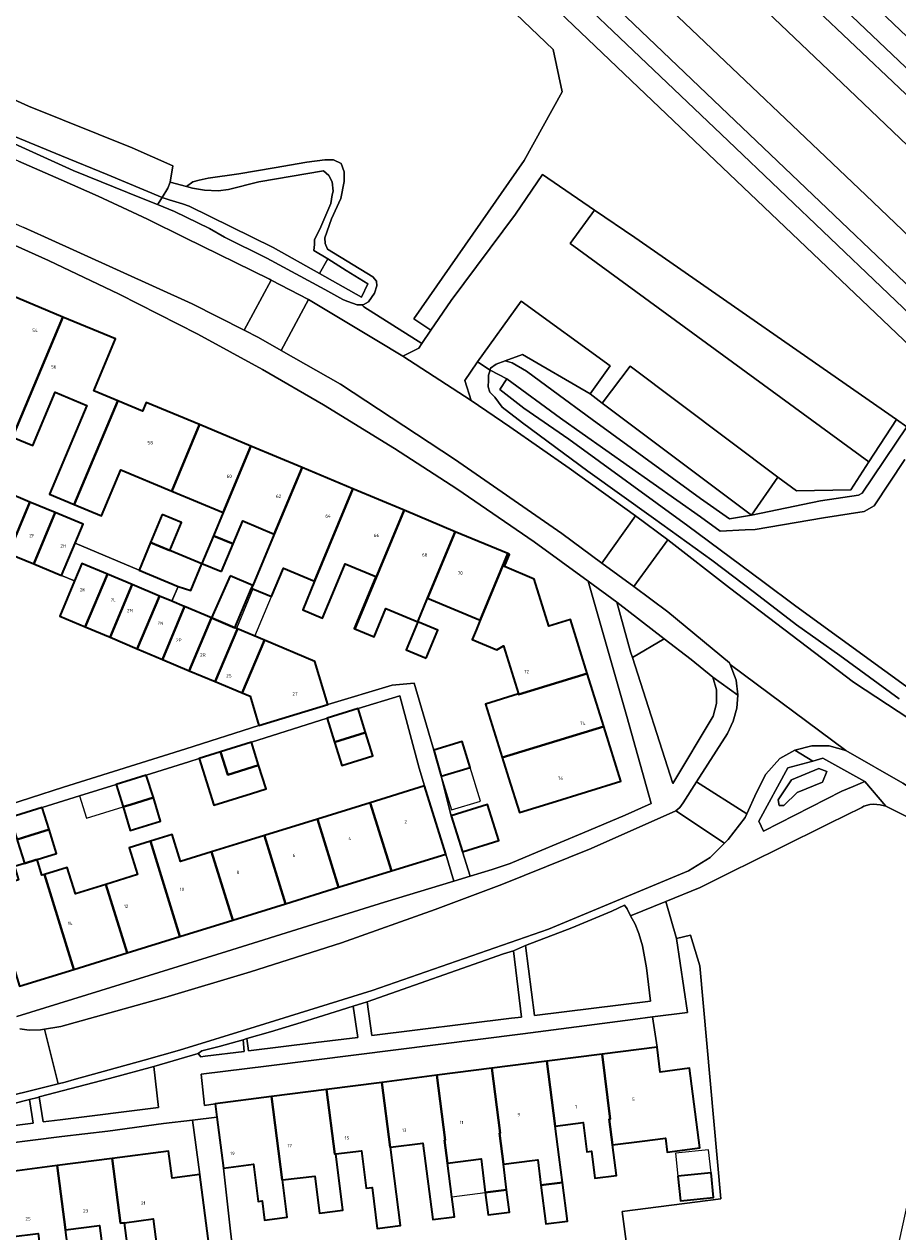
# Model space of a CAD drawing. Header units: metres. Extents: x 73718 to 76933, y 443658 to 446696.
# Tile 32 of 153: x 74694 to 74788, y 445104 to 445234. Entities that reach past the tile are written whole.
import ezdxf
from ezdxf.enums import TextEntityAlignment as Align

# ---------------------------------------------------------------- set-up
doc = ezdxf.new("R2010")
doc.units = ezdxf.units.M
for name, color, linetype, lineweight in [('B-WE-GR-BEPLANTING_CULTUUR_BODEMBEDEKKER-GV', 90, 'Continuous', 18), ('B-WE-GR-BEPLANTING_CULTUUR_BOSPLANTSOEN-GV', 90, 'Continuous', 18), ('B-WE-GR-BEPLANTING_CULTUUR_HEESTERS-GV', 90, 'Continuous', 18), ('B-WE-GR-BEPLANTING_CULTUUR_VASTE PLANTENVAK-GV', 90, 'Continuous', 18), ('B-WE-GR-BOUWLAND-GV', 80, 'Continuous', 13), ('B-WE-KW-KUNSTWERK_STUW-G', 170, 'Continuous', 18), ('B-WE-OG-BEBOUWING-GV', 7, 'Continuous', 35), ('B-WE-OG-BEBOUWING-T18', 10, 'Continuous', 18), ('B-WE-OG-BEBOUWING_LUIFEL-GV', 7, 'Continuous', 18), ('B-WE-OG-TERREIN_BEGROEID-GV', 7, 'Continuous', 18), ('B-WE-OG-TERREIN_ERF-GV', 7, 'Continuous', 18), ('B-WE-OG-TERREIN_OEVER-GV', 7, 'Continuous', 18), ('B-WE-OG-WATER_SLOOT-GV', 120, 'Continuous', 18), ('B-WE-VH-GESLOTENVERHARDING_ASFALT-GV', 10, 'Continuous', 18), ('B-WE-VH-OPENVERHARDING-GV', 30, 'Continuous', 18), ('B-WE-VH-OPENVERHARDING_BETONSTRAATSTEEN-GV', 30, 'Continuous', 18), ('B-WE-VH-OPENVERHARDING_STRAATBAKSTEEN-GV', 30, 'Continuous', 18), ('B-WE-VH-OPENVERHARDING_TEGEL-GV', 30, 'Continuous', 18)]:
    doc.layers.add(name, color=color, linetype=linetype, lineweight=lineweight)
doc.styles.add('NLCS-ISO-M200-T18', font='NLCS-ISO.ttf', dxfattribs={"height": 0.36})

msp = doc.modelspace()

# ---------------------------------------------------------------- linework, layer by layer
at = {"layer": 'B-WE-GR-BEPLANTING_CULTUUR_BODEMBEDEKKER-GV', "flags": 128}
for points in [[(74784.381, 445152.574), (74779.846, 445155.077), (74778.747, 445154.773), (74776.062, 445154.032), (74772.929, 445148.271), (74773.445, 445147.211), (74781.913, 445151.521), (74783.138, 445152.044)], [(74777.066, 445151.38), (74775.646, 445149.996), (74775.125, 445149.996), (74774.999, 445150.589), (74776.455, 445152.746), (74779.403, 445153.987), (74780.266, 445153.645), (74779.818, 445152.513)], [(74717.619, 445124.794), (74717.802, 445123.466), (74725.043, 445124.354), (74729.604, 445124.907), (74729.104, 445128.309), (74727.135, 445127.673), (74723.491, 445126.537), (74720.164, 445125.516)], [(74717.197, 445124.674), (74714.627, 445123.946), (74712.748, 445123.474), (74712.357, 445123.17), (74712.632, 445122.836), (74713.092, 445122.891), (74717.308, 445123.405)]]:
    msp.add_lwpolyline(points, close=True, dxfattribs=at)
at = {"layer": 'B-WE-GR-BEPLANTING_CULTUUR_BOSPLANTSOEN-GV', "flags": 128}
msp.add_lwpolyline([(74689.686, 445227.48), (74694.004, 445225.551), (74705.229, 445221.028), (74709.606, 445219.097), (74709.332, 445217.334), (74711.067, 445216.878), (74711.776, 445217.351), (74712.465, 445217.553), (74713.437, 445217.755), (74716.757, 445218.241), (74720.564, 445218.889), (74724.101, 445219.506), (74726.031, 445219.74), (74726.962, 445219.74), (74727.812, 445219.335), (74728.136, 445218.444), (74728.136, 445217.391), (74727.772, 445215.569), (74726.759, 445213.382), (74726.031, 445211.317), (74726.071, 445210.709), (74726.314, 445210.102), (74731.214, 445207.105), (74731.619, 445206.619), (74731.659, 445206.133), (74731.416, 445205.323), (74730.768, 445204.392), (74730.161, 445204.068), (74730.046, 445204.068), (74730.252, 445203.878), (74736.516, 445199.905), (74737.489, 445201.33), (74735.657, 445202.565), (74747.561, 445219.661), (74751.68, 445227.09), (74750.694, 445231.675), (74729.699, 445251.771)], dxfattribs=at)
for points in [[(74754.693, 445194.448), (74747.38, 445198.71), (74745.504, 445198.028), (74746.26, 445197.812), (74747.825, 445196.894), (74750.687, 445194.788), (74754.905, 445191.699), (74759.164, 445188.579), (74766.622, 445183.146), (74769.767, 445180.937), (74772.127, 445181.367), (74756.009, 445193.461)], [(74788.927, 445190.901), (74787.787, 445191.692), (74784.818, 445187.12), (74782.86, 445184.104), (74776.98, 445183.97), (74774.99, 445185.47), (74772.127, 445181.367), (74779.608, 445182.895), (74783.698, 445183.525), (74784.078, 445183.743)]]:
    msp.add_lwpolyline(points, close=True, dxfattribs=at)
at = {"layer": 'B-WE-GR-BEPLANTING_CULTUUR_HEESTERS-GV', "flags": 128}
for points in [[(74747.23, 445204.46), (74742.532, 445197.928), (74743.881, 445197.018), (74743.938, 445197.218), (74744.532, 445197.65), (74745.504, 445198.028), (74747.38, 445198.71), (74754.693, 445194.448), (74756.881, 445197.469)], [(74757.6, 445171.938), (74759.072, 445166.592), (74759.274, 445165.959), (74762.71, 445167.997)], [(74777.066, 445151.38), (74779.818, 445152.513), (74780.266, 445153.645), (74779.403, 445153.987), (74776.455, 445152.746), (74774.999, 445150.589), (74775.125, 445149.996), (74775.646, 445149.996)], [(74759.073, 445138.054), (74758.702, 445138.803), (74758.422, 445139.195), (74757.027, 445138.571), (74752.71, 445136.775), (74747.71, 445134.837), (74748.672, 445127.292), (74761.217, 445128.848), (74760.793, 445132.455), (74760.346, 445134.816), (74759.951, 445136.136), (74759.555, 445137.14)], [(74746.406, 445134.293), (74745.345, 445133.945), (74730.603, 445128.782), (74731.101, 445125.125), (74746.203, 445127.011), (74747.286, 445127.115)], [(74707.554, 445121.766), (74702.779, 445120.477), (74695.18, 445118.485), (74695.611, 445115.783), (74697.425, 445116.011), (74708.067, 445117.347)], [(74688.286, 445116.74), (74688.494, 445114.891), (74694.502, 445115.645), (74694.115, 445118.211), (74690.423, 445117.26)]]:
    msp.add_lwpolyline(points, close=True, dxfattribs=at)
at = {"layer": 'B-WE-GR-BEPLANTING_CULTUUR_VASTE PLANTENVAK-GV', "flags": 128}
msp.add_lwpolyline([(74755.156, 445269.59), (74751.832, 445268.422), (74766.154, 445254.737), (74794.087, 445228.174), (74794.095, 445228.167), (74796.165, 445230.426)], close=True, dxfattribs=at)
at = {"layer": 'B-WE-GR-BOUWLAND-GV', "flags": 128}
msp.add_lwpolyline([(74788.109, 445102.993), (74791.572, 445118.729), (74792.413, 445122.654), (74793.729, 445129.251), (74795.895, 445139.282), (74797.378, 445144.511), (74794.663, 445145.897), (74786.649, 445149.902), (74786.052, 445150.066), (74785.328, 445150.117), (74784.922, 445150.091), (74784.274, 445149.924), (74784.058, 445149.759), (74780.528, 445148.027), (74775.006, 445145.288), (74769.751, 445142.704), (74766.601, 445141.136), (74762.889, 445139.616), (74764.024, 445135.598), (74765.542, 445135.978), (74766.566, 445132.645), (74768.806, 445107.481), (74758.157, 445106.106), (74758.678, 445102.331)], dxfattribs=at)
at = {"layer": 'B-WE-KW-KUNSTWERK_STUW-G', "flags": 128}
msp.add_lwpolyline([(74725.46, 445207.453), (74726.344, 445209.035)], dxfattribs=at)
at = {"layer": 'B-WE-OG-BEBOUWING-GV', "flags": 128}
for points in [[(74692.294, 445189.787), (74697.726, 445202.762), (74692.173, 445205.087), (74689.15, 445197.865), (74692.388, 445196.509), (74691.073, 445193.368), (74689.98, 445190.756)], [(74703.648, 445193.71), (74701.058, 445194.795), (74703.399, 445200.387), (74697.726, 445202.762), (74692.294, 445189.787), (74694.479, 445188.872), (74696.889, 445194.627), (74700.299, 445193.199), (74696.29, 445183.624), (74698.957, 445182.507)], [(74703.648, 445193.71), (74698.957, 445182.507), (74701.91, 445181.271), (74703.992, 445186.246), (74709.497, 445183.941), (74712.484, 445191.138), (74706.74, 445193.543), (74706.339, 445192.584)], [(74718.019, 445188.821), (74712.484, 445191.138), (74709.497, 445183.941), (74715.031, 445181.623)], [(74713.998, 445179.134), (74716.122, 445178.252), (74717.16, 445180.733), (74720.565, 445179.307), (74723.578, 445186.493), (74718.019, 445188.821), (74715.031, 445181.623)], [(74724.924, 445174.208), (74729.069, 445184.194), (74723.578, 445186.493), (74720.565, 445179.307), (74718.252, 445173.757), (74718.124, 445173.449), (74718.26, 445173.392), (74720.271, 445172.551), (74721.555, 445175.618)], [(74729.281, 445169.079), (74734.594, 445181.881), (74729.069, 445184.194), (74724.924, 445174.208), (74723.649, 445171.136), (74725.796, 445170.238), (74727.08, 445173.306), (74728.244, 445176.086), (74731.538, 445174.707), (74729.196, 445169.115)], [(74691.863, 445177.217), (74694.17, 445182.762), (74691.448, 445183.894), (74689.141, 445178.349)], [(74691.863, 445177.217), (74694.603, 445176.076), (74696.91, 445181.622), (74694.17, 445182.762)], [(74696.91, 445181.622), (74694.603, 445176.076), (74697.596, 445174.831), (74699.052, 445178.331), (74699.903, 445180.377)], [(74708.451, 445181.42), (74707.194, 445178.392), (74709.297, 445177.52), (74710.553, 445180.547)], [(74736.071, 445169.821), (74737.138, 445172.39), (74740.119, 445179.568), (74734.594, 445181.881), (74729.281, 445169.079), (74731.358, 445168.21), (74732.634, 445171.26)], [(74714.878, 445175.257), (74716.122, 445178.252), (74713.998, 445179.134), (74712.755, 445176.138)], [(74742.813, 445170.014), (74745.792, 445177.193), (74740.119, 445179.568), (74737.138, 445172.39)], [(74710.17, 445173.648), (74711.568, 445173.2), (74712.736, 445176.093), (74709.297, 445177.52), (74707.194, 445178.392), (74705.961, 445175.421)], [(74746.943, 445162.041), (74746.963, 445161.975), (74754.384, 445164.234), (74752.563, 445170.08), (74750.241, 445169.357), (74748.655, 445174.447), (74745.431, 445175.797), (74745.982, 445177.113), (74745.792, 445177.193), (74742.813, 445170.014), (74742.821, 445170.011), (74742.372, 445168.939), (74741.946, 445167.922), (74744.612, 445166.805), (74745.331, 445167.219)], [(74700.141, 445169.285), (74702.541, 445174.984), (74699.783, 445176.146), (74698.983, 445174.247), (74697.383, 445170.447)], [(74700.141, 445169.285), (74702.822, 445168.156), (74705.222, 445173.855), (74702.541, 445174.984)], [(74708.17, 445172.613), (74705.222, 445173.855), (74702.822, 445168.156), (74705.77, 445166.914)], [(74715.793, 445174.778), (74713.791, 445170.246), (74716.324, 445169.179), (74718.124, 445173.449), (74718.252, 445173.757)], [(74708.17, 445172.613), (74705.77, 445166.914), (74708.482, 445165.772), (74710.882, 445171.471), (74710.827, 445171.494), (74709.498, 445172.054)], [(74710.882, 445171.471), (74708.482, 445165.772), (74711.39, 445164.547), (74713.791, 445170.246)], [(74711.39, 445164.547), (74714.189, 445163.368), (74716.59, 445169.067), (74716.472, 445169.117), (74716.324, 445169.179), (74713.791, 445170.246)], [(74736.97, 445165.901), (74738.226, 445168.925), (74736.071, 445169.821), (74734.814, 445166.796)], [(74717.106, 445162.139), (74719.506, 445167.838), (74716.59, 445169.067), (74714.189, 445163.368)], [(74718.905, 445158.638), (74726.368, 445160.911), (74724.958, 445165.542), (74719.506, 445167.838), (74717.106, 445162.139), (74717.947, 445161.785)], [(74746.943, 445162.041), (74743.408, 445160.94), (74745.208, 445155.158), (74756.168, 445158.508), (74754.384, 445164.234), (74746.963, 445161.975)], [(74727.081, 445156.84), (74730.429, 445157.873), (74729.638, 445160.45), (74726.288, 445159.421), (74726.297, 445159.393)], [(74756.168, 445158.508), (74745.208, 445155.158), (74745.893, 445152.958), (74747.06, 445149.209), (74750.593, 445150.309), (74758.003, 445152.617)], [(74714.776, 445155.782), (74715.553, 445153.304), (74718.879, 445154.326), (74718.094, 445156.827)], [(74727.081, 445156.84), (74727.86, 445154.302), (74731.21, 445155.331), (74730.429, 445157.873)], [(74738.619, 445153.145), (74741.724, 445154.094), (74740.87, 445156.889), (74737.807, 445155.953)], [(74718.099, 445151.292), (74719.676, 445151.788), (74718.879, 445154.326), (74715.553, 445153.304), (74714.776, 445155.782), (74712.441, 445155.047), (74714.025, 445150.011)], [(74703.469, 445152.259), (74704.225, 445149.825), (74705.09, 445150.091), (74707.502, 445150.832), (74706.743, 445153.275)], [(74733.221, 445142.91), (74739.095, 445144.732), (74736.808, 445152.105), (74730.934, 445150.283)], [(74704.225, 445149.825), (74705.015, 445147.279), (74708.289, 445148.296), (74707.502, 445150.832), (74705.09, 445150.091)], [(74727.509, 445141.138), (74733.221, 445142.91), (74730.934, 445150.283), (74725.222, 445148.511)], [(74739.693, 445148.88), (74740.906, 445144.968), (74744.818, 445146.182), (74743.604, 445150.094)], [(74692.777, 445146.309), (74694.141, 445146.728), (74696.234, 445147.371), (74695.491, 445149.752), (74692.039, 445148.675), (74692.688, 445146.595)], [(74721.798, 445139.367), (74727.509, 445141.138), (74725.222, 445148.511), (74719.511, 445146.74), (74719.517, 445146.72)], [(74694.949, 445144.134), (74695.51, 445144.31), (74697.04, 445144.787), (74696.234, 445147.371), (74694.141, 445146.728), (74692.777, 445146.309), (74692.833, 445146.13), (74693.575, 445143.75), (74693.587, 445143.712), (74694.81, 445144.092)], [(74716.086, 445137.595), (74713.799, 445144.968), (74710.425, 445143.922), (74709.52, 445146.842), (74707.182, 445146.117), (74710.375, 445135.824)], [(74713.799, 445144.968), (74716.086, 445137.595), (74721.798, 445139.367), (74719.517, 445146.72), (74719.511, 445146.74), (74717.55, 445146.132)], [(74704.663, 445134.052), (74710.375, 445135.824), (74707.182, 445146.117), (74704.906, 445145.411), (74705.805, 445142.513), (74702.369, 445141.447)], [(74694.949, 445144.134), (74694.81, 445144.092), (74693.587, 445143.712), (74692.488, 445143.372), (74692.934, 445141.934), (74689.787, 445140.958), (74690.735, 445137.903), (74693.047, 445130.449), (74698.921, 445132.271), (74695.737, 445142.535), (74695.47, 445142.452)], [(74698.921, 445132.271), (74704.663, 445134.052), (74702.369, 445141.447), (74699.084, 445140.428), (74698.194, 445143.296), (74695.737, 445142.535)], [(74756.881, 445116.088), (74755.981, 445123.112), (74750.03, 445122.35), (74750.928, 445115.342), (74753.929, 445115.726), (74754.334, 445112.563), (74754.843, 445112.628), (74755.218, 445109.704), (74757.54, 445110.001), (74757.118, 445113.297), (74756.762, 445116.073)], [(74760.315, 445113.707), (74762.84, 445114.031), (74763.032, 445112.536), (74766.537, 445112.985), (74765.436, 445121.581), (74762.283, 445121.177), (74761.937, 445123.875), (74755.981, 445123.112), (74756.881, 445116.088), (74756.762, 445116.073), (74757.118, 445113.297)], [(74739.291, 445111.324), (74742.909, 445111.788), (74743.373, 445108.167), (74745.678, 445108.463), (74745.326, 445111.208), (74744.896, 445114.569), (74744.977, 445114.579), (74744.079, 445121.588), (74738.128, 445120.826), (74739.023, 445113.833), (74738.971, 445113.826)], [(74744.079, 445121.588), (74744.977, 445114.579), (74744.896, 445114.569), (74745.326, 445111.208), (74748.452, 445111.608), (74749.037, 445111.683), (74749.386, 445108.958), (74751.708, 445109.255), (74751.359, 445111.981), (74750.928, 445115.342), (74750.03, 445122.35)], [(74733.125, 445113.059), (74736.626, 445113.507), (74737.685, 445105.233), (74740.033, 445105.534), (74739.755, 445107.703), (74739.291, 445111.324), (74738.971, 445113.826), (74739.023, 445113.833), (74738.128, 445120.826), (74732.176, 445120.064), (74733.074, 445113.053)], [(74721.461, 445109.524), (74724.96, 445109.921), (74725.47, 445105.945), (74727.984, 445106.267), (74727.208, 445112.326), (74727.119, 445112.315), (74726.224, 445119.302), (74720.273, 445118.54), (74721.428, 445109.52)], [(74733.125, 445113.059), (74733.074, 445113.053), (74732.176, 445120.064), (74726.224, 445119.302), (74727.119, 445112.315), (74727.208, 445112.326), (74729.981, 445112.681), (74730.501, 445108.619), (74731.131, 445108.699), (74731.697, 445104.281), (74734.208, 445104.603)], [(74721.461, 445109.524), (74721.428, 445109.52), (74720.273, 445118.54), (74714.183, 445117.76), (74714.368, 445116.315), (74715.074, 445110.804), (74718.319, 445111.219), (74718.832, 445107.207), (74719.248, 445107.261), (74719.513, 445105.192), (74721.975, 445105.508)], [(74708.969, 445093.883), (74714.534, 445094.605), (74712.521, 445110.111), (74709.529, 445109.723), (74709.15, 445112.64), (74703.051, 445111.848), (74703.961, 445104.848), (74704.387, 445104.903), (74707.486, 445105.305)], [(74692.148, 445103.364), (74695.046, 445103.74), (74696.525, 445092.362), (74699.483, 445092.747), (74698.004, 445104.125), (74697.101, 445111.076), (74691.151, 445110.303), (74692.055, 445103.352)], [(74697.101, 445111.076), (74698.004, 445104.125), (74701.677, 445104.601), (74703.154, 445093.224), (74705.857, 445093.575), (74704.387, 445104.903), (74703.961, 445104.848), (74703.051, 445111.848)], [(74764.181, 445109.925), (74764.461, 445107.254), (74768.041, 445107.629), (74767.761, 445110.3)], [(74745.678, 445108.463), (74743.373, 445108.167), (74743.681, 445105.76), (74745.986, 445106.056)], [(74749.386, 445108.958), (74749.922, 445104.771), (74752.244, 445105.068), (74751.708, 445109.255)]]:
    msp.add_lwpolyline(points, close=True, dxfattribs=at)
at = {"layer": 'B-WE-OG-BEBOUWING_LUIFEL-GV', "flags": 128}
for points in [[(74720.271, 445172.551), (74718.26, 445173.392), (74716.472, 445169.117), (74716.59, 445169.067), (74718.469, 445168.275)], [(74738.619, 445153.145), (74739.73, 445149.51), (74742.835, 445150.459), (74741.724, 445154.094)], [(74704.225, 445149.825), (74703.469, 445152.259), (74699.529, 445151.021), (74700.27, 445148.61)], [(74763.921, 445112.404), (74764.181, 445109.925), (74767.761, 445110.3), (74767.501, 445112.78)], [(74743.373, 445108.167), (74742.909, 445111.788), (74739.291, 445111.324), (74739.755, 445107.703)]]:
    msp.add_lwpolyline(points, close=True, dxfattribs=at)
at = {"layer": 'B-WE-OG-TERREIN_BEGROEID-GV', "flags": 128}
for points in [[(74735.927, 445256.842), (74768.817, 445225.42), (74798.683, 445196.999), (74804.798, 445191.18), (74806.499, 445192.9), (74804.424, 445194.906), (74803.558, 445195.824), (74801.684, 445197.812), (74799.338, 445200.594), (74797.237, 445203.228), (74794.554, 445206.196), (74793.124, 445207.677), (74792.462, 445208.312), (74784.483, 445215.927), (74763.492, 445235.878)], [(74795.353, 445193.799), (74759.918, 445227.551), (74731.78, 445254.417)], [(74729.699, 445251.771), (74750.694, 445231.675), (74751.68, 445227.09), (74747.561, 445219.661), (74735.657, 445202.565), (74737.489, 445201.33), (74739.678, 445204.534), (74746.629, 445213.857), (74749.553, 445218.151), (74755.177, 445214.303), (74759.512, 445211.337), (74787.787, 445191.692), (74788.927, 445190.901)], [(74758.4, 445250.436), (74782.659, 445227.345), (74795.309, 445215.275), (74798.551, 445212.216), (74800.073, 445210.852), (74801.619, 445209.61), (74804.035, 445207.695), (74806.382, 445205.857), (74807.865, 445204.572), (74809.408, 445203.155), (74810.33, 445202.282), (74812.899, 445199.85), (74814.918, 445202.024), (74788.081, 445227.54), (74769.229, 445245.438)], [(74692.941, 445219.619), (74697.555, 445217.581), (74701.558, 445215.833), (74705.783, 445213.854), (74706.884, 445213.338), (74710.925, 445211.335), (74720.069, 445206.853), (74720.244, 445206.761), (74724.264, 445204.637), (74731.647, 445200.214), (74734.449, 445198.536), (74736.172, 445199.402), (74736.516, 445199.905), (74730.252, 445203.878), (74730.046, 445204.068), (74729.513, 445204.068), (74728.53, 445204.438), (74728.501, 445204.439), (74728.055, 445204.615), (74727.98, 445204.658), (74726.031, 445205.728), (74719.754, 445209.13), (74715.178, 445211.398), (74713.558, 445212.309), (74709.795, 445214.156), (74707.953, 445214.904), (74706.207, 445215.612), (74698.834, 445218.604), (74691.697, 445221.823)], [(74788.084, 445161.522), (74781.686, 445166.179), (74776.982, 445169.519), (74772.443, 445172.985), (74767.857, 445176.485), (74761.54, 445181.02), (74754.467, 445186.095), (74747.393, 445191.333), (74745.18, 445193.007), (74744.416, 445194.104), (74743.852, 445194.658), (74743.668, 445195.22), (74743.699, 445195.938), (74743.722, 445196.462), (74743.881, 445197.018), (74742.532, 445197.928), (74742.456, 445197.822), (74741.148, 445195.892), (74741.834, 445193.744), (74746.027, 445190.91), (74752.422, 445186.427), (74759.588, 445181.296), (74763.096, 445178.691), (74769.758, 445173.499), (74783.159, 445163.289), (74795.347, 445155.318)]]:
    msp.add_lwpolyline(points, dxfattribs=at)
msp.add_lwpolyline([(74767.956, 445163.851), (74765.623, 445165.75), (74762.71, 445167.997), (74759.274, 445165.959), (74763.619, 445152.346), (74768, 445159.615), (74768.368, 445161.014), (74768.354, 445162.46)], close=True, dxfattribs=at)
at = {"layer": 'B-WE-OG-TERREIN_ERF-GV', "flags": 128}
for points in [[(74692.173, 445205.087), (74697.726, 445202.762), (74703.399, 445200.387), (74701.058, 445194.795), (74703.648, 445193.71), (74706.339, 445192.584), (74706.74, 445193.543), (74712.484, 445191.138), (74718.019, 445188.821), (74723.578, 445186.493), (74729.069, 445184.194), (74734.594, 445181.881), (74740.119, 445179.568), (74745.792, 445177.193), (74745.982, 445177.113), (74745.431, 445175.797), (74748.655, 445174.447), (74750.241, 445169.357), (74752.563, 445170.08), (74754.384, 445164.234), (74756.168, 445158.508), (74758.003, 445152.617), (74750.593, 445150.309), (74747.06, 445149.209), (74745.893, 445152.958), (74745.208, 445155.158), (74743.408, 445160.94), (74746.943, 445162.041), (74745.331, 445167.219), (74744.612, 445166.805), (74741.946, 445167.922), (74742.372, 445168.939), (74742.821, 445170.011), (74742.813, 445170.014), (74737.138, 445172.39), (74736.071, 445169.821), (74732.634, 445171.26), (74731.358, 445168.21), (74729.281, 445169.079), (74729.196, 445169.115), (74731.538, 445174.707), (74728.244, 445176.086), (74727.08, 445173.306), (74725.796, 445170.238), (74723.649, 445171.136), (74724.924, 445174.208), (74721.555, 445175.618), (74720.271, 445172.551), (74718.26, 445173.392), (74718.124, 445173.449), (74716.324, 445169.179), (74716.472, 445169.117), (74716.59, 445169.067), (74719.506, 445167.838), (74724.958, 445165.542), (74726.368, 445160.911), (74733.322, 445162.989), (74735.684, 445163.195), (74737.807, 445155.953), (74740.87, 445156.889), (74741.724, 445154.094), (74738.619, 445153.145), (74739.693, 445148.88), (74743.604, 445150.094), (74744.818, 445146.182), (74740.906, 445144.968), (74741.732, 445142.351), (74744.103, 445143.076), (74746.046, 445143.726), (74749.054, 445144.961), (74753.88, 445146.976), (74758.475, 445148.95), (74761.308, 445150.211), (74758.654, 445159.607), (74754.498, 445174.206), (74748.663, 445178.454), (74740.298, 445184.208), (74733.548, 445188.543), (74725.896, 445193.271), (74719.312, 445197.085), (74712.308, 445200.898), (74703.819, 445205.218), (74696.168, 445208.865), (74688.211, 445212.436)], [(74691.448, 445183.894), (74694.17, 445182.762), (74696.91, 445181.622), (74699.903, 445180.377), (74699.052, 445178.331), (74705.961, 445175.421), (74707.194, 445178.392), (74708.451, 445181.42), (74710.553, 445180.547), (74709.297, 445177.52), (74712.736, 445176.093), (74711.568, 445173.2), (74710.17, 445173.648), (74709.498, 445172.054), (74710.827, 445171.494), (74710.882, 445171.471), (74713.791, 445170.246), (74715.793, 445174.778), (74718.252, 445173.757), (74720.565, 445179.307), (74717.16, 445180.733), (74716.122, 445178.252), (74714.878, 445175.257), (74712.755, 445176.138), (74713.998, 445179.134), (74715.031, 445181.623), (74709.497, 445183.941), (74703.992, 445186.246), (74701.91, 445181.271), (74698.957, 445182.507), (74696.29, 445183.624), (74700.299, 445193.199), (74696.889, 445194.627), (74694.479, 445188.872), (74692.294, 445189.787)], [(74692.488, 445143.372), (74693.587, 445143.712), (74693.575, 445143.75), (74692.833, 445146.13)], [(74692.736, 445127.169), (74701.83, 445129.989), (74715.392, 445134.197), (74724.737, 445137.119), (74732.483, 445139.542), (74739.975, 445141.813), (74739.095, 445144.732), (74733.221, 445142.91), (74727.509, 445141.138), (74721.798, 445139.367), (74716.086, 445137.595), (74710.375, 445135.824), (74704.663, 445134.052), (74698.921, 445132.271), (74693.047, 445130.449)], [(74758.678, 445102.331), (74758.157, 445106.106), (74768.806, 445107.481), (74766.566, 445132.645), (74765.542, 445135.978), (74764.024, 445135.598), (74765.202, 445127.61), (74761.433, 445127.134), (74761.937, 445123.875), (74762.283, 445121.177), (74765.436, 445121.581), (74766.537, 445112.985), (74763.032, 445112.536), (74762.84, 445114.031), (74760.315, 445113.707), (74757.118, 445113.297), (74757.54, 445110.001), (74755.218, 445109.704), (74754.843, 445112.628), (74754.334, 445112.563), (74753.929, 445115.726), (74750.928, 445115.342), (74751.359, 445111.981), (74751.708, 445109.255), (74752.244, 445105.068), (74749.922, 445104.771), (74749.386, 445108.958), (74749.037, 445111.683), (74748.452, 445111.608), (74745.326, 445111.208), (74745.678, 445108.463), (74745.986, 445106.056), (74743.681, 445105.76), (74743.373, 445108.167), (74742.909, 445111.788), (74739.291, 445111.324), (74739.755, 445107.703), (74740.033, 445105.534), (74737.685, 445105.233), (74736.626, 445113.507), (74733.125, 445113.059), (74734.208, 445104.603), (74731.697, 445104.281), (74731.131, 445108.699), (74730.501, 445108.619), (74729.981, 445112.681), (74727.208, 445112.326), (74727.984, 445106.267), (74725.47, 445105.945), (74724.96, 445109.921), (74721.461, 445109.524), (74721.975, 445105.508), (74719.513, 445105.192), (74719.248, 445107.261), (74718.832, 445107.207), (74718.319, 445111.219), (74715.074, 445110.804), (74715.831, 445103.969), (74716.933, 445094.776)]]:
    msp.add_lwpolyline(points, dxfattribs=at)
for points in [[(74736.071, 445169.821), (74738.226, 445168.925), (74736.97, 445165.901), (74734.814, 445166.796)], [(74694.949, 445144.134), (74695.47, 445142.452), (74695.737, 445142.535), (74698.194, 445143.296), (74699.084, 445140.428), (74702.369, 445141.447), (74705.805, 445142.513), (74704.906, 445145.411), (74707.182, 445146.117), (74709.52, 445146.842), (74710.425, 445143.922), (74713.799, 445144.968), (74717.55, 445146.132), (74719.511, 445146.74), (74725.222, 445148.511), (74730.934, 445150.283), (74736.808, 445152.105), (74736.221, 445153.996), (74734.123, 445161.821), (74729.638, 445160.45), (74730.429, 445157.873), (74731.21, 445155.331), (74727.86, 445154.302), (74727.081, 445156.84), (74726.297, 445159.393), (74726.288, 445159.421), (74718.094, 445156.827), (74718.879, 445154.326), (74719.676, 445151.788), (74718.099, 445151.292), (74714.025, 445150.011), (74712.441, 445155.047), (74711.325, 445154.696), (74706.743, 445153.275), (74707.502, 445150.832), (74708.289, 445148.296), (74705.015, 445147.279), (74704.225, 445149.825), (74703.469, 445152.259), (74699.529, 445151.021), (74695.491, 445149.752), (74696.234, 445147.371), (74697.04, 445144.787), (74695.51, 445144.31)], [(74761.433, 445127.134), (74759.326, 445126.864), (74747.413, 445125.325), (74737.987, 445124.13), (74729.414, 445123.039), (74719.966, 445121.846), (74712.663, 445120.934), (74713.035, 445117.581), (74714.183, 445117.76), (74720.273, 445118.54), (74726.224, 445119.302), (74732.176, 445120.064), (74738.128, 445120.826), (74744.079, 445121.588), (74750.03, 445122.35), (74755.981, 445123.112), (74761.937, 445123.875)], [(74657.979, 445108.873), (74658.651, 445103.449), (74661.603, 445103.832), (74661.267, 445106.423), (74667.35, 445107.213), (74673.3, 445107.985), (74679.25, 445108.758), (74685.201, 445109.53), (74691.151, 445110.303), (74697.101, 445111.076), (74703.051, 445111.848), (74709.15, 445112.64), (74709.529, 445109.723), (74712.521, 445110.111), (74711.74, 445115.979), (74708.603, 445115.608), (74702.596, 445114.798), (74697.63, 445114.207), (74688.46, 445113.053), (74680.482, 445112.026), (74679.283, 445111.871), (74670.361, 445110.717), (74661.432, 445109.587)], [(74767.761, 445110.3), (74768.041, 445107.629), (74764.461, 445107.254), (74764.181, 445109.925)], [(74699.483, 445092.747), (74703.154, 445093.224), (74701.677, 445104.601), (74698.004, 445104.125)], [(74708.969, 445093.883), (74707.486, 445105.305), (74704.387, 445104.903), (74705.857, 445093.575)]]:
    msp.add_lwpolyline(points, close=True, dxfattribs=at)
at = {"layer": 'B-WE-OG-TERREIN_OEVER-GV', "flags": 128}
for points in [[(74708.051, 445215.059), (74708.442, 445215.682), (74702.507, 445218.17), (74697.583, 445220.185), (74690.118, 445223.241), (74687.417, 445224.248), (74674.229, 445229.7), (74669.507, 445231.644), (74669.475, 445231.658), (74669.442, 445231.671), (74669.426, 445231.677), (74669.026, 445230.8), (74669.07, 445230.783), (74679.126, 445226.803), (74679.803, 445226.548), (74684.438, 445224.708), (74691.697, 445221.823), (74698.834, 445218.604), (74706.207, 445215.612), (74707.953, 445214.904)], [(74707.953, 445214.904), (74709.795, 445214.156), (74713.558, 445212.309), (74715.178, 445211.398), (74719.754, 445209.13), (74726.031, 445205.728), (74727.98, 445204.658), (74728.055, 445204.615), (74728.501, 445204.439), (74728.53, 445204.438), (74729.513, 445204.068), (74730.046, 445204.068), (74730.161, 445204.068), (74730.768, 445204.392), (74731.416, 445205.323), (74731.659, 445206.133), (74731.619, 445206.619), (74731.214, 445207.105), (74726.314, 445210.102), (74726.071, 445210.709), (74726.031, 445211.317), (74726.759, 445213.382), (74727.772, 445215.569), (74728.136, 445217.391), (74728.136, 445218.444), (74727.812, 445219.335), (74726.962, 445219.74), (74726.031, 445219.74), (74724.101, 445219.506), (74720.564, 445218.889), (74716.757, 445218.241), (74713.437, 445217.755), (74712.465, 445217.553), (74711.776, 445217.351), (74711.067, 445216.878), (74711.744, 445216.7), (74713.021, 445216.481), (74714.516, 445216.408), (74715.61, 445216.554), (74718.884, 445217.355), (74725.883, 445218.573), (74726.481, 445218.049), (74726.809, 445217.356), (74726.919, 445216.371), (74726.842, 445215.965), (74726.663, 445215.021), (74725.606, 445212.505), (74724.912, 445211.118), (74724.912, 445210.607), (74724.859, 445209.958), (74726.344, 445209.035), (74728.328, 445207.803), (74730.671, 445206.334), (74730.012, 445204.911), (74725.46, 445207.453), (74720.438, 445210.258), (74711.381, 445214.734), (74710.636, 445214.974), (74709.225, 445215.429), (74708.442, 445215.682), (74708.051, 445215.059)]]:
    msp.add_lwpolyline(points, close=True, dxfattribs=at)
for points in [[(74788.927, 445190.901), (74784.078, 445183.743), (74783.698, 445183.525), (74779.608, 445182.895), (74772.127, 445181.367), (74769.767, 445180.937), (74766.622, 445183.146), (74759.164, 445188.579), (74754.905, 445191.699), (74750.687, 445194.788), (74747.825, 445196.894), (74746.26, 445197.812), (74745.504, 445198.028), (74744.532, 445197.65), (74743.938, 445197.218), (74743.881, 445197.018), (74745.683, 445196.069), (74751.499, 445191.819), (74753.833, 445190.177), (74766.632, 445181.168), (74768.744, 445179.606), (74771.457, 445179.75), (74772.516, 445179.806), (74779.905, 445181.069), (74784.319, 445181.749), (74785.379, 445182.356), (74788.711, 445187.356)], [(74791.144, 445161.19), (74776.935, 445171.536), (74773.345, 445174.201), (74765.248, 445180.212), (74752.414, 445189.576), (74747.536, 445192.915), (74744.949, 445194.942), (74745.683, 445196.069), (74743.881, 445197.018), (74743.722, 445196.462), (74743.699, 445195.938), (74743.668, 445195.22), (74743.852, 445194.658), (74744.416, 445194.104), (74745.18, 445193.007), (74747.393, 445191.333), (74754.467, 445186.095), (74761.54, 445181.02), (74767.857, 445176.485), (74772.443, 445172.985), (74776.982, 445169.519), (74781.686, 445166.179), (74788.084, 445161.522)]]:
    msp.add_lwpolyline(points, dxfattribs=at)
at = {"layer": 'B-WE-OG-WATER_SLOOT-GV', "flags": 128}
for points in [[(74669.806, 445232.509), (74669.426, 445231.677), (74669.442, 445231.671), (74669.475, 445231.658), (74669.507, 445231.644), (74674.229, 445229.7), (74687.417, 445224.248), (74690.118, 445223.241), (74697.583, 445220.185), (74702.507, 445218.17), (74708.442, 445215.682), (74709.074, 445216.688), (74709.332, 445217.334), (74709.606, 445219.097), (74705.229, 445221.028), (74694.004, 445225.551), (74689.686, 445227.48), (74688.124, 445227.569), (74687.639, 445227.596), (74686.675, 445227.367), (74679.193, 445230.309), (74670.383, 445233.772), (74669.841, 445232.585)], [(74711.067, 445216.878), (74709.332, 445217.334), (74709.074, 445216.688), (74708.442, 445215.682), (74709.225, 445215.429), (74710.636, 445214.974), (74711.381, 445214.734), (74720.438, 445210.258), (74725.46, 445207.453), (74726.344, 445209.035), (74724.859, 445209.958), (74724.912, 445210.607), (74724.912, 445211.118), (74725.606, 445212.505), (74726.663, 445215.021), (74726.842, 445215.965), (74726.919, 445216.371), (74726.809, 445217.356), (74726.481, 445218.049), (74725.883, 445218.573), (74718.884, 445217.355), (74715.61, 445216.554), (74714.516, 445216.408), (74713.021, 445216.481), (74711.744, 445216.7)], [(74726.344, 445209.035), (74725.46, 445207.453), (74730.012, 445204.911), (74730.671, 445206.334), (74728.328, 445207.803)]]:
    msp.add_lwpolyline(points, close=True, dxfattribs=at)
msp.add_lwpolyline([(74788.711, 445187.356), (74785.379, 445182.356), (74784.319, 445181.749), (74779.905, 445181.069), (74772.516, 445179.806), (74771.457, 445179.75), (74768.744, 445179.606), (74766.632, 445181.168), (74753.833, 445190.177), (74751.499, 445191.819), (74745.683, 445196.069), (74744.949, 445194.942), (74747.536, 445192.915), (74752.414, 445189.576), (74765.248, 445180.212), (74773.345, 445174.201), (74776.935, 445171.536), (74791.144, 445161.19)], dxfattribs=at)
at = {"layer": 'B-WE-VH-GESLOTENVERHARDING_ASFALT-GV', "flags": 128}
for points in [[(74741.946, 445271.475), (74743.25, 445270.248), (74751.186, 445262.659), (74769.229, 445245.438), (74788.081, 445227.54), (74814.918, 445202.024), (74816.329, 445203.608), (74791.672, 445227.016), (74759.884, 445257.245), (74743.776, 445272.631), (74743.024, 445273.47), (74742.399, 445274.422), (74741.924, 445275.457), (74741.612, 445276.539), (74739.597, 445275.885), (74739.662, 445275.59), (74740.039, 445274.469), (74740.553, 445273.393), (74741.194, 445272.388)], [(74797.174, 445195.523), (74798.683, 445196.999), (74768.817, 445225.42), (74735.927, 445256.842), (74734.237, 445258.547), (74732.827, 445260.164), (74731.611, 445261.96), (74730.572, 445263.902), (74729.828, 445266.021), (74729.127, 445268.642), (74728.628, 445271.019), (74726.608, 445270.389), (74727.217, 445267.519), (74728.05, 445264.634), (74728.79, 445262.788), (74729.439, 445261.499), (74730.47, 445259.811), (74731.674, 445258.219), (74733.06, 445256.704), (74736.607, 445253.256), (74742.503, 445247.629), (74769.597, 445221.79)]]:
    msp.add_lwpolyline(points, close=True, dxfattribs=at)
for points in [[(74795.309, 445215.275), (74782.659, 445227.345), (74758.4, 445250.436)], [(74763.492, 445235.878), (74784.483, 445215.927), (74792.462, 445208.312)]]:
    msp.add_lwpolyline(points, dxfattribs=at)
at = {"layer": 'B-WE-VH-OPENVERHARDING-GV', "flags": 128}
for points in [[(74697.596, 445174.831), (74698.983, 445174.247), (74699.783, 445176.146), (74702.541, 445174.984), (74705.222, 445173.855), (74708.17, 445172.613), (74709.498, 445172.054), (74710.17, 445173.648), (74705.961, 445175.421), (74699.052, 445178.331)], [(74711.74, 445115.979), (74712.521, 445110.111), (74714.534, 445094.605), (74716.933, 445094.776), (74715.831, 445103.969), (74715.074, 445110.804), (74714.368, 445116.315)]]:
    msp.add_lwpolyline(points, close=True, dxfattribs=at)
for points in [[(74687.062, 445148.511), (74697.778, 445151.943), (74710.998, 445156.114), (74718.905, 445158.638), (74717.947, 445161.785), (74717.106, 445162.139), (74714.189, 445163.368), (74711.39, 445164.547), (74708.482, 445165.772), (74705.77, 445166.914), (74702.822, 445168.156), (74700.141, 445169.285), (74697.383, 445170.447), (74698.983, 445174.247), (74697.596, 445174.831), (74694.603, 445176.076), (74691.863, 445177.217)], [(74692.039, 445148.675), (74695.491, 445149.752), (74699.529, 445151.021), (74703.469, 445152.259), (74706.743, 445153.275), (74711.325, 445154.696), (74712.441, 445155.047), (74714.776, 445155.782), (74718.094, 445156.827), (74726.288, 445159.421), (74729.638, 445160.45), (74734.123, 445161.821), (74736.221, 445153.996), (74736.808, 445152.105), (74739.095, 445144.732), (74739.975, 445141.813), (74741.732, 445142.351), (74740.906, 445144.968), (74739.693, 445148.88), (74738.619, 445153.145), (74737.807, 445155.953), (74735.684, 445163.195), (74733.322, 445162.989), (74726.368, 445160.911), (74718.905, 445158.638), (74710.998, 445156.114), (74697.778, 445151.943), (74687.062, 445148.511)]]:
    msp.add_lwpolyline(points, dxfattribs=at)
at = {"layer": 'B-WE-VH-OPENVERHARDING_BETONSTRAATSTEEN-GV', "flags": 128}
for points in [[(74737.489, 445201.33), (74736.516, 445199.905), (74736.172, 445199.402), (74734.449, 445198.536), (74741.834, 445193.744), (74741.148, 445195.892), (74742.456, 445197.822), (74742.532, 445197.928), (74747.23, 445204.46), (74756.881, 445197.469), (74754.693, 445194.448), (74756.009, 445193.461), (74759.01, 445197.46), (74774.99, 445185.47), (74776.98, 445183.97), (74782.86, 445184.104), (74784.818, 445187.12), (74752.55, 445210.71), (74755.177, 445214.303), (74749.553, 445218.151), (74746.629, 445213.857), (74739.678, 445204.534)], [(74752.55, 445210.71), (74784.818, 445187.12), (74787.787, 445191.692), (74759.512, 445211.337), (74755.177, 445214.303)], [(74756.009, 445193.461), (74772.127, 445181.367), (74774.99, 445185.47), (74759.01, 445197.46)]]:
    msp.add_lwpolyline(points, close=True, dxfattribs=at)
at = {"layer": 'B-WE-VH-OPENVERHARDING_STRAATBAKSTEEN-GV', "flags": 128}
for points in [[(74720.244, 445206.761), (74720.069, 445206.853), (74710.925, 445211.335), (74706.884, 445213.338), (74705.783, 445213.854), (74701.558, 445215.833), (74697.555, 445217.581), (74692.941, 445219.619), (74687.122, 445222.025), (74678.429, 445225.481), (74674.117, 445227.197), (74671.816, 445221.414), (74672.311, 445221.243), (74683.66, 445216.571), (74689.913, 445213.989), (74693.521, 445212.444), (74695.727, 445211.425), (74711.704, 445204.19), (74717.319, 445201.329)], [(74721.321, 445199.144), (74724.264, 445204.637), (74720.244, 445206.761), (74717.319, 445201.329), (74718.882, 445200.532)], [(74755.975, 445176.16), (74759.588, 445181.296), (74752.422, 445186.427), (74746.027, 445190.91), (74741.834, 445193.744), (74734.449, 445198.536), (74731.647, 445200.214), (74724.264, 445204.637), (74721.321, 445199.144), (74727.708, 445195.51), (74740.039, 445187.418), (74751.631, 445179.364)], [(74759.403, 445173.63), (74763.096, 445178.691), (74759.588, 445181.296), (74755.975, 445176.16)], [(74797.341, 445154.615), (74795.347, 445155.318), (74783.159, 445163.289), (74769.758, 445173.499), (74763.096, 445178.691), (74759.403, 445173.63), (74763.09, 445170.911), (74769.753, 445165.399), (74769.826, 445165.212), (74782.345, 445155.917), (74788.501, 445152.407), (74790.298, 445151.189), (74794.381, 445148.748), (74797.182, 445147.285), (74799.061, 445154.253)], [(74769.826, 445165.212), (74770.483, 445163.524), (74770.644, 445161.922), (74770.642, 445161.898), (74770.538, 445160.498), (74770.137, 445159.093), (74769.544, 445157.748), (74766.207, 445152.531), (74771.619, 445149.069), (74772.683, 445151.375), (74773.689, 445153.379), (74775.191, 445155.045), (74776.83, 445155.965), (74778.652, 445156.433), (74780.532, 445156.416), (74782.345, 445155.917)], [(74769.202, 445145.898), (74769.622, 445146.319), (74771.437, 445148.674), (74771.619, 445149.069), (74766.207, 445152.531), (74764.751, 445150.255), (74764.406, 445149.778), (74763.967, 445149.391)], [(74763.967, 445149.391), (74754.808, 445145.351), (74745.146, 445141.439), (74737.972, 445138.75), (74727.839, 445135.153), (74717.998, 445132.004), (74708.728, 445129.222), (74697.516, 445126.118), (74697.298, 445126.058), (74695.75, 445125.799), (74697.229, 445119.917), (74697.966, 445120.102), (74698.933, 445120.368), (74706.513, 445122.451), (74710.322, 445123.548), (74718.517, 445126.07), (74731.163, 445129.974), (74750.198, 445136.629), (74765.342, 445142.933), (74767.68, 445144.375), (74769.202, 445145.898)]]:
    msp.add_lwpolyline(points, close=True, dxfattribs=at)
msp.add_lwpolyline([(74687.145, 445117.458), (74693.75, 445119.042), (74697.229, 445119.917), (74695.75, 445125.799), (74695.304, 445125.724), (74694.099, 445125.722), (74693.069, 445125.862)], dxfattribs=at)
at = {"layer": 'B-WE-VH-OPENVERHARDING_TEGEL-GV', "flags": 128}
for points in [[(74795.353, 445193.799), (74797.174, 445195.523), (74769.597, 445221.79), (74742.503, 445247.629), (74736.607, 445253.256), (74733.06, 445256.704), (74731.674, 445258.219), (74730.47, 445259.811), (74729.439, 445261.499), (74728.79, 445262.788), (74728.05, 445264.634), (74727.217, 445267.519), (74726.608, 445270.389), (74724.174, 445269.64), (74724.849, 445266.568), (74725.799, 445263.472), (74726.655, 445261.294), (74728.019, 445258.876), (74729.649, 445256.734), (74731.78, 445254.417), (74759.918, 445227.551)], [(74797.182, 445147.285), (74794.381, 445148.748), (74790.298, 445151.189), (74788.501, 445152.407), (74782.345, 445155.917), (74780.532, 445156.416), (74778.652, 445156.433), (74776.83, 445155.965), (74778.747, 445154.773), (74779.846, 445155.077), (74784.381, 445152.574), (74786.649, 445149.902), (74794.663, 445145.897), (74797.378, 445144.511), (74797.939, 445147.051)]]:
    msp.add_lwpolyline(points, close=True, dxfattribs=at)
for points in [[(74759.884, 445257.245), (74791.672, 445227.016), (74816.329, 445203.608), (74817.958, 445205.504), (74817.531, 445205.909), (74816.661, 445206.736), (74795.814, 445226.538), (74795.812, 445226.54), (74794.095, 445228.167), (74794.087, 445228.174), (74766.154, 445254.737)], [(74688.211, 445212.436), (74696.168, 445208.865), (74703.819, 445205.218), (74712.308, 445200.898), (74719.312, 445197.085), (74725.896, 445193.271), (74733.548, 445188.543), (74740.298, 445184.208), (74748.663, 445178.454), (74754.498, 445174.206), (74757.6, 445171.938), (74762.71, 445167.997), (74765.623, 445165.75), (74767.956, 445163.851), (74770.642, 445161.898), (74770.644, 445161.922), (74770.483, 445163.524), (74769.826, 445165.212), (74769.753, 445165.399), (74763.09, 445170.911), (74759.403, 445173.63), (74755.975, 445176.16), (74751.631, 445179.364), (74740.039, 445187.418), (74727.708, 445195.51), (74721.321, 445199.144), (74718.882, 445200.532), (74717.319, 445201.329), (74711.704, 445204.19), (74695.727, 445211.425), (74693.521, 445212.444)], [(74693.069, 445125.862), (74694.099, 445125.722), (74695.304, 445125.724), (74695.75, 445125.799), (74697.298, 445126.058), (74697.516, 445126.118), (74708.728, 445129.222), (74717.998, 445132.004), (74727.839, 445135.153), (74737.972, 445138.75), (74745.146, 445141.439), (74754.808, 445145.351), (74763.967, 445149.391), (74764.406, 445149.778), (74764.751, 445150.255), (74766.207, 445152.531), (74769.544, 445157.748), (74770.137, 445159.093), (74770.538, 445160.498), (74770.642, 445161.898), (74767.956, 445163.851), (74768.354, 445162.46), (74768.368, 445161.014), (74768, 445159.615), (74763.619, 445152.346), (74759.274, 445165.959), (74759.072, 445166.592), (74757.6, 445171.938), (74754.498, 445174.206), (74758.654, 445159.607), (74761.308, 445150.211), (74758.475, 445148.95), (74753.88, 445146.976), (74749.054, 445144.961), (74746.046, 445143.726), (74744.103, 445143.076), (74741.732, 445142.351), (74739.975, 445141.813), (74732.483, 445139.542), (74724.737, 445137.119), (74715.392, 445134.197), (74701.83, 445129.989), (74692.736, 445127.169)], [(74690.423, 445117.26), (74694.115, 445118.211), (74695.033, 445118.446), (74695.18, 445118.485), (74702.779, 445120.477), (74707.554, 445121.766), (74712.357, 445123.17), (74712.748, 445123.474), (74714.627, 445123.946), (74717.197, 445124.674), (74717.619, 445124.794), (74720.164, 445125.516), (74723.491, 445126.537), (74727.135, 445127.673), (74729.104, 445128.309), (74730.603, 445128.782), (74745.345, 445133.945), (74746.406, 445134.293), (74747.71, 445134.837), (74752.71, 445136.775), (74757.027, 445138.571), (74758.422, 445139.195), (74758.702, 445138.803), (74759.073, 445138.054), (74762.889, 445139.616), (74766.601, 445141.136), (74769.751, 445142.704), (74775.006, 445145.288), (74780.528, 445148.027), (74784.058, 445149.759), (74784.274, 445149.924), (74784.922, 445150.091), (74785.328, 445150.117), (74786.052, 445150.066), (74786.649, 445149.902), (74784.381, 445152.574), (74783.138, 445152.044), (74781.913, 445151.521), (74773.445, 445147.211), (74772.929, 445148.271), (74776.062, 445154.032), (74778.747, 445154.773), (74776.83, 445155.965), (74775.191, 445155.045), (74773.689, 445153.379), (74772.683, 445151.375), (74771.619, 445149.069), (74771.437, 445148.674), (74769.622, 445146.319), (74769.202, 445145.898), (74767.68, 445144.375), (74765.342, 445142.933), (74750.198, 445136.629), (74731.163, 445129.974), (74718.517, 445126.07), (74710.322, 445123.548), (74706.513, 445122.451), (74698.933, 445120.368), (74697.966, 445120.102), (74697.229, 445119.917), (74693.75, 445119.042), (74687.145, 445117.458)], [(74688.46, 445113.053), (74697.63, 445114.207), (74702.596, 445114.798), (74708.603, 445115.608), (74711.74, 445115.979), (74714.368, 445116.315), (74714.183, 445117.76), (74713.035, 445117.581), (74712.663, 445120.934), (74719.966, 445121.846), (74729.414, 445123.039), (74737.987, 445124.13), (74747.413, 445125.325), (74759.326, 445126.864), (74761.433, 445127.134), (74765.202, 445127.61), (74764.024, 445135.598), (74762.889, 445139.616), (74759.073, 445138.054), (74759.555, 445137.14), (74759.951, 445136.136), (74760.346, 445134.816), (74760.793, 445132.455), (74761.217, 445128.848), (74748.672, 445127.292), (74747.71, 445134.837), (74746.406, 445134.293), (74747.286, 445127.115), (74746.203, 445127.011), (74731.101, 445125.125), (74730.603, 445128.782), (74729.104, 445128.309), (74729.604, 445124.907), (74725.043, 445124.354), (74717.802, 445123.466), (74717.619, 445124.794), (74717.197, 445124.674), (74717.308, 445123.405), (74713.092, 445122.891), (74712.632, 445122.836), (74712.357, 445123.17), (74707.554, 445121.766), (74708.067, 445117.347), (74697.425, 445116.011), (74695.611, 445115.783), (74695.18, 445118.485), (74695.033, 445118.446), (74694.115, 445118.211), (74694.502, 445115.645), (74688.494, 445114.891)]]:
    msp.add_lwpolyline(points, dxfattribs=at)

# ---------------------------------------------------------------- texts
at = {"layer": 'B-WE-OG-BEBOUWING-T18', "style": 'NLCS-ISO-M200-T18'}
for s, p in [('54', (74694.71, 445201.32)), ('56', (74696.745, 445197.382)), ('58', (74707.162, 445189.176)), ('60', (74715.7, 445185.55)), ('62', (74721.05, 445183.4)), ('64', (74726.38, 445181.26)), ('2F', (74694.38, 445179.15)), ('66', (74731.61, 445179.16)), ('2H', (74697.76, 445178.022)), ('68', (74736.83, 445177.06)), ('70', (74740.658, 445175.1)), ('2K', (74699.865, 445173.276)), ('2L', (74703.182, 445172.205)), ('2M', (74704.984, 445171.047)), ('2N', (74708.27, 445169.682)), ('2P', (74710.256, 445167.847)), ('2R', (74712.854, 445166.242)), ('72', (74747.826, 445164.456)), ('2S', (74715.67, 445164.002)), ('2T', (74722.827, 445162.029)), ('74', (74753.9, 445158.87)), ('76', (74751.495, 445152.915)), ('2', (74734.772, 445148.247)), ('4', (74728.729, 445146.415)), ('6', (74722.687, 445144.583)), ('8', (74716.644, 445142.751)), ('10', (74710.601, 445140.92)), ('12', (74704.558, 445139.088)), ('14', (74698.516, 445137.256)), ('7', (74753.183, 445117.403)), ('5', (74759.373, 445118.24)), ('9', (74746.992, 445116.566)), ('13', (74734.612, 445114.893)), ('11', (74740.802, 445115.729)), ('15', (74728.422, 445114.056)), ('19', (74716.041, 445112.382)), ('17', (74722.231, 445113.219)), ('21', (74706.409, 445107.02)), ('23', (74700.187, 445106.171)), ('25', (74693.965, 445105.322))]:
    msp.add_text(s, height=0.36, dxfattribs=at).set_placement(p, align=Align.MIDDLE)

doc.saveas('drawing.dxf')
